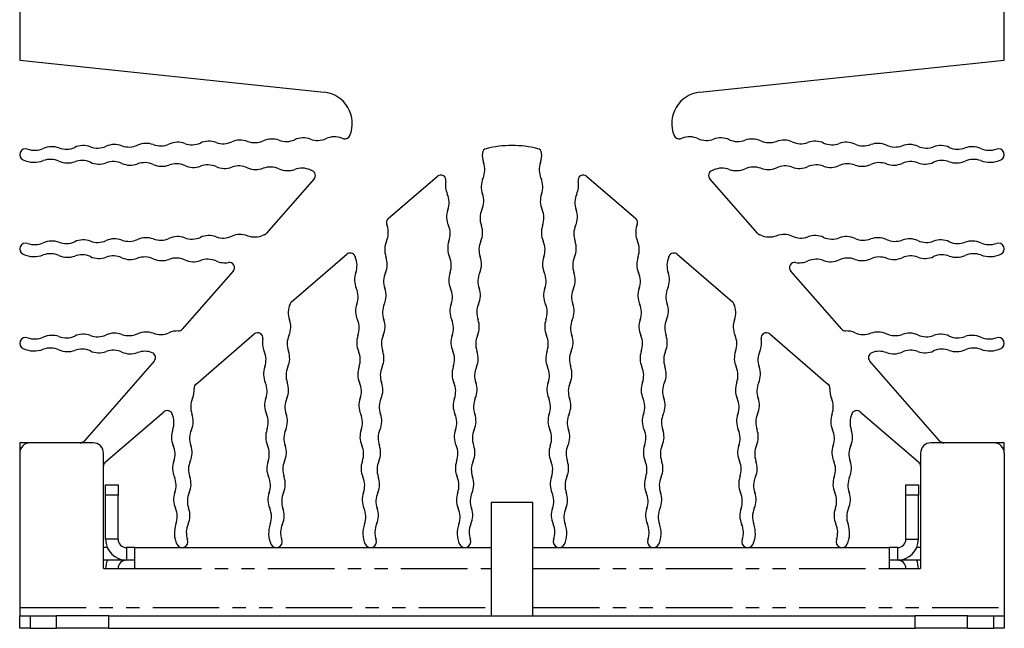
# Model space of a CAD drawing. Extents: x 31 to 367, y -51 to 345.
# Tile 1 of 11: x 63 to 157, y -51 to 7. Entities that reach past the tile are written whole.
import ezdxf

# ---------------------------------------------------------------- set-up
doc = ezdxf.new("R2010")
doc.units = 0
doc.linetypes.add('PHANTOM', pattern=[12.7, 6.35, -1.27, 1.27, -1.27, 1.27, -1.27])
doc.layers.get('0').update_dxf_attribs({"linetype": 'CONTINUOUS'})

msp = doc.modelspace()

# ---------------------------------------------------------------- linework, layer by layer
at = {"color": 7, "linetype": 'CONTINUOUS'}
for p, q in [((62.513, 8.929), (62.513, 3.429)), ((156.513, 3.429), (156.513, 8.929)), ((62.513, 3.429), (91.583, 0.374)), ((127.443, 0.374), (156.513, 3.429)), ((90.617, -7.898), (86.07, -13.077)), ((97.695, -11.68), (102.386, -7.643)), ((116.639, -7.643), (121.33, -11.68)), ((132.956, -13.077), (128.408, -7.898)), ((88.473, -19.616), (93.732, -15.09)), ((125.294, -15.09), (130.553, -19.616)), ((82.898, -16.689), (78.032, -22.231)), ((140.994, -22.231), (136.128, -16.689)), ((79.351, -27.465), (84.899, -22.691)), ((134.127, -22.691), (139.674, -27.465)), ((75.361, -25.271), (68.662, -32.901)), ((150.363, -32.901), (143.664, -25.271)), ((70.687, -34.921), (76.27, -30.116)), ((142.755, -30.116), (148.339, -34.921)), ((63.513, -33.071), (62.513, -33.071)), ((62.513, -33.071), (62.513, -34.071)), ((69.513, -33.071), (63.513, -33.071)), ((155.513, -33.071), (149.513, -33.071)), ((156.513, -33.071), (155.513, -33.071)), ((156.513, -34.071), (156.513, -33.071)), ((62.513, -34.071), (62.513, -48.771)), ((70.513, -45.071), (70.513, -34.071)), ((148.513, -34.071), (148.513, -45.071)), ((156.513, -34.071), (156.513, -48.771)), ((70.713, -37.071), (71.913, -37.071)), ((70.713, -38.071), (70.713, -37.071)), ((71.913, -37.071), (71.913, -38.071)), ((147.113, -37.071), (148.313, -37.071)), ((147.113, -38.071), (147.113, -37.071)), ((148.313, -37.071), (148.313, -38.071)), ((70.713, -42.271), (70.713, -38.071)), ((71.913, -42.271), (71.913, -38.071)), ((147.113, -42.271), (147.113, -38.071)), ((148.313, -42.271), (148.313, -38.071)), ((107.513, -38.771), (107.513, -49.571)), ((109.513, -38.771), (107.513, -38.771)), ((111.513, -38.771), (109.513, -38.771)), ((111.513, -49.571), (111.513, -38.771)), ((70.88, -43.071), (70.513, -43.071)), ((73.513, -43.071), (72.713, -43.071)), ((73.513, -45.071), (73.513, -43.071)), ((73.513, -43.071), (107.513, -43.071)), ((73.513, -43.071), (76.682, -43.071)), ((111.513, -43.071), (145.513, -43.071)), ((142.344, -43.071), (145.513, -43.071)), ((145.513, -43.071), (145.513, -45.071)), ((146.313, -43.071), (145.513, -43.071)), ((148.513, -43.071), (148.146, -43.071)), ((72.713, -44.271), (70.513, -44.271)), ((70.513, -45.071), (73.513, -45.071)), ((73.513, -44.271), (72.713, -44.271)), ((146.313, -44.271), (145.513, -44.271)), ((145.513, -45.071), (148.513, -45.071)), ((148.513, -44.271), (146.313, -44.271)), ((62.513, -48.771), (62.513, -49.571)), ((156.513, -48.771), (156.513, -49.571)), ((62.513, -50.771), (62.513, -49.571)), ((62.513, -49.571), (63.513, -49.571)), ((63.513, -49.571), (66.013, -49.571)), ((66.013, -50.771), (66.013, -49.571)), ((71.013, -49.571), (66.013, -49.571)), ((71.013, -50.771), (71.013, -49.571)), ((71.013, -49.571), (148.013, -49.571)), ((148.013, -50.771), (148.013, -49.571)), ((153.013, -49.571), (148.013, -49.571)), ((153.013, -49.571), (155.513, -49.571)), ((153.013, -50.771), (153.013, -49.571)), ((155.513, -49.571), (156.513, -49.571)), ((156.513, -49.571), (156.513, -50.771)), ((63.513, -50.771), (62.513, -50.771)), ((63.513, -50.771), (66.013, -50.771)), ((71.013, -50.771), (66.013, -50.771)), ((71.013, -50.771), (148.013, -50.771)), ((153.013, -50.771), (148.013, -50.771)), ((153.013, -50.771), (155.513, -50.771)), ((156.513, -50.771), (155.513, -50.771))]:
    msp.add_line(p, q, dxfattribs=at)
at = {"color": 7, "linetype": 'PHANTOM'}
for p, q in [((71.913, -38.071), (70.713, -38.071)), ((148.313, -38.071), (147.113, -38.071)), ((71.913, -42.271), (70.713, -42.271)), ((147.113, -42.271), (148.313, -42.271)), ((72.713, -43.071), (72.713, -44.271)), ((146.313, -43.071), (146.313, -44.271)), ((73.513, -45.071), (107.513, -45.071)), ((111.513, -45.071), (145.513, -45.071)), ((62.513, -48.771), (107.513, -48.771)), ((111.513, -48.771), (156.513, -48.771)), ((63.513, -49.571), (63.513, -50.771)), ((155.513, -50.771), (155.513, -49.571))]:
    msp.add_line(p, q, dxfattribs=at)
at = {"color": 7, "linetype": 'CONTINUOUS'}
for centre, radius, start, end in [((91.269, -2.61), 3, 337.39125, 84), ((127.756, -2.61), 3, 96, 202.60875), ((71.579, -6.609), 2, 69.96156, 114.03844), ((72.95, -2.851), 2, 249.96156, 294.03844), ((74.579, -6.504), 2, 69.96156, 114.03844), ((75.95, -2.746), 2, 249.96156, 294.03844), ((77.579, -6.399), 2, 69.96156, 114.03844), ((78.95, -2.642), 2, 249.96156, 294.03844), ((80.579, -6.295), 2, 69.96156, 114.03844), ((81.95, -2.537), 2, 249.96156, 294.03844), ((83.579, -6.19), 2, 69.96156, 114.03844), ((84.95, -2.432), 2, 249.96156, 294.03844), ((86.579, -6.085), 2, 69.96156, 114.03844), ((87.95, -2.327), 2, 249.96156, 294.03844), ((89.579, -5.98), 2, 69.96156, 114.03844), ((90.95, -2.223), 2, 249.96156, 294.03844), ((92.579, -5.876), 2, 69.96156, 114.03844), ((93.95, -2.118), 2, 249.96156, 255.5962), ((93.577, -3.571), 0.5, 255.5962, 337.39125), ((125.448, -3.571), 0.5, 202.60875, 284.4038), ((125.075, -2.118), 2, 284.4038, 290.03844), ((126.446, -5.876), 2, 65.96156, 110.03844), ((128.075, -2.223), 2, 245.96156, 290.03844), ((129.446, -5.98), 2, 65.96156, 110.03844), ((131.075, -2.327), 2, 245.96156, 290.03844), ((132.446, -6.085), 2, 65.96156, 110.03844), ((134.075, -2.432), 2, 245.96156, 290.03844), ((135.446, -6.19), 2, 65.96156, 110.03844), ((137.075, -2.537), 2, 245.96156, 290.03844), ((138.446, -6.295), 2, 65.96156, 110.03844), ((140.075, -2.642), 2, 245.96156, 290.03844), ((141.446, -6.399), 2, 65.96156, 110.03844), ((143.075, -2.746), 2, 245.96156, 290.03844), ((144.446, -6.504), 2, 65.96156, 110.03844), ((146.075, -2.851), 2, 245.96156, 290.03844), ((147.446, -6.609), 2, 65.96156, 110.03844), ((63.073, -5.571), 0.56, 69.96156, 245.96156), ((63.95, -3.165), 2, 249.96156, 294.03844), ((65.579, -6.818), 2, 69.96156, 114.03844), ((66.95, -3.061), 2, 249.96156, 294.03844), ((68.579, -6.714), 2, 69.96156, 114.03844), ((69.95, -2.956), 2, 249.96156, 294.03844), ((108.674, -5.656), 2, 173.7804, 200.02431), ((107.183, -5.493), 0.5, 104.19388, 173.7804), ((109.513, -14.703), 10, 75.80612, 104.19388), ((111.842, -5.493), 0.5, 6.2196, 75.80612), ((110.351, -5.656), 2, 339.97569, 6.2196), ((149.075, -2.956), 2, 245.96156, 290.03844), ((150.446, -6.714), 2, 65.96156, 110.03844), ((152.075, -3.061), 2, 245.96156, 290.03844), ((153.446, -6.818), 2, 65.96156, 110.03844), ((155.075, -3.165), 2, 245.96156, 290.03844), ((155.952, -5.571), 0.56, 294.03844, 110.03844), ((63.888, -3.744), 2.56, 245.96156, 290.03844), ((65.45, -8.028), 2, 65.96156, 110.03844), ((67.079, -4.375), 2, 245.96156, 290.03844), ((68.45, -8.133), 2, 65.96156, 110.03844), ((70.079, -4.48), 2, 245.96156, 290.03844), ((71.45, -8.238), 2, 65.96156, 110.03844), ((73.079, -4.585), 2, 245.96156, 290.03844), ((74.45, -8.342), 2, 65.96156, 110.03844), ((76.079, -4.689), 2, 245.96156, 290.03844), ((77.45, -8.447), 2, 65.96156, 110.03844), ((80.45, -8.552), 2, 65.96156, 110.03844), ((104.916, -7.025), 2, 335.97569, 20.02431), ((114.109, -7.025), 2, 159.97569, 204.02431), ((138.575, -8.552), 2, 69.96156, 114.03844), ((141.575, -8.447), 2, 69.96156, 114.03844), ((142.946, -4.689), 2, 249.96156, 294.03844), ((144.575, -8.342), 2, 69.96156, 114.03844), ((145.946, -4.585), 2, 249.96156, 294.03844), ((147.575, -8.238), 2, 69.96156, 114.03844), ((148.946, -4.48), 2, 249.96156, 294.03844), ((150.575, -8.133), 2, 69.96156, 114.03844), ((151.946, -4.375), 2, 249.96156, 294.03844), ((153.575, -8.028), 2, 69.96156, 114.03844), ((155.138, -3.744), 2.56, 249.96156, 294.03844), ((79.079, -4.794), 2, 245.96156, 290.03844), ((82.079, -4.899), 2, 245.96156, 290.03844), ((83.45, -8.657), 2, 65.96156, 110.03844), ((85.079, -5.004), 2, 245.96156, 290.03844), ((86.45, -8.761), 2, 65.96156, 110.03844), ((88.079, -5.108), 2, 245.96156, 290.03844), ((89.45, -8.866), 2, 65.96156, 110.03844), ((91.079, -5.213), 2, 245.96156, 250.4154), ((90.241, -7.569), 0.5, 318.7125, 70.4154), ((128.784, -7.569), 0.5, 109.5846, 221.2875), ((127.946, -5.213), 2, 289.5846, 294.03844), ((129.575, -8.866), 2, 69.96156, 114.03844), ((130.946, -5.108), 2, 249.96156, 294.03844), ((132.575, -8.761), 2, 69.96156, 114.03844), ((133.946, -5.004), 2, 249.96156, 294.03844), ((135.575, -8.657), 2, 69.96156, 114.03844), ((136.946, -4.899), 2, 249.96156, 294.03844), ((139.946, -4.794), 2, 249.96156, 294.03844), ((102.713, -8.022), 0.5, 348.39743, 130.7125), ((105.161, -8.525), 2, 168.39743, 204.02431), ((108.57, -8.654), 2, 155.97569, 200.02431), ((110.456, -8.654), 2, 339.97569, 24.02431), ((113.864, -8.525), 2, 335.97569, 11.60257), ((116.313, -8.022), 0.5, 49.2875, 191.60257), ((101.508, -10.153), 2, 339.97569, 24.02431), ((104.812, -10.024), 2, 335.97569, 20.02431), ((114.214, -10.024), 2, 159.97569, 204.02431), ((117.517, -10.153), 2, 155.97569, 200.02431), ((105.266, -11.523), 2, 159.97569, 204.02431), ((108.465, -11.652), 2, 155.97569, 200.02431), ((110.56, -11.652), 2, 339.97569, 24.02431), ((113.759, -11.523), 2, 335.97569, 20.02431), ((98.021, -12.059), 0.5, 130.7125, 195.72865), ((99.465, -11.652), 2, 195.72865, 200.02431), ((121.004, -12.059), 0.5, 344.27135, 49.2875), ((119.56, -11.652), 2, 339.97569, 344.27135), ((85.694, -12.747), 0.5, 290.74749, 318.7125), ((95.707, -13.022), 2, 335.97569, 20.02431), ((101.613, -13.151), 2, 339.97569, 24.02431), ((104.707, -13.022), 2, 335.97569, 20.02431), ((114.319, -13.022), 2, 159.97569, 204.02431), ((117.413, -13.151), 2, 155.97569, 200.02431), ((123.319, -13.022), 2, 159.97569, 204.02431), ((133.331, -12.747), 0.5, 221.2875, 249.25251), ((63.073, -14.571), 0.56, 69.96156, 245.96156), ((63.95, -12.165), 2, 249.96156, 294.03844), ((65.579, -15.818), 2, 69.96156, 114.03844), ((66.95, -12.061), 2, 249.96156, 294.03844), ((68.579, -15.714), 2, 69.96156, 114.03844), ((69.95, -11.956), 2, 249.96156, 294.03844), ((71.579, -15.609), 2, 69.96156, 114.03844), ((72.95, -11.851), 2, 249.96156, 294.03844), ((74.579, -15.504), 2, 69.96156, 114.03844), ((75.95, -11.746), 2, 249.96156, 294.03844), ((77.579, -15.399), 2, 69.96156, 114.03844), ((78.95, -11.642), 2, 249.96156, 294.03844), ((80.579, -15.295), 2, 69.96156, 114.03844), ((81.95, -11.537), 2, 249.96156, 294.03844), ((83.579, -15.19), 2, 69.96156, 114.03844), ((84.95, -11.432), 2, 249.96156, 294.03844), ((86.579, -15.085), 2, 110.74749, 114.03844), ((99.36, -14.65), 2, 155.97569, 200.02431), ((105.371, -14.521), 2, 159.97569, 204.02431), ((108.36, -14.65), 2, 155.97569, 200.02431), ((110.665, -14.65), 2, 339.97569, 24.02431), ((113.654, -14.521), 2, 335.97569, 20.02431), ((119.665, -14.65), 2, 339.97569, 24.02431), ((132.446, -15.085), 2, 65.96156, 69.25251), ((134.075, -11.432), 2, 245.96156, 290.03844), ((135.446, -15.19), 2, 65.96156, 110.03844), ((137.075, -11.537), 2, 245.96156, 290.03844), ((138.446, -15.295), 2, 65.96156, 110.03844), ((140.075, -11.642), 2, 245.96156, 290.03844), ((141.446, -15.399), 2, 65.96156, 110.03844), ((143.075, -11.746), 2, 245.96156, 290.03844), ((144.446, -15.504), 2, 65.96156, 110.03844), ((146.075, -11.851), 2, 245.96156, 290.03844), ((147.446, -15.609), 2, 65.96156, 110.03844), ((149.075, -11.956), 2, 245.96156, 290.03844), ((150.446, -15.714), 2, 65.96156, 110.03844), ((152.075, -12.061), 2, 245.96156, 290.03844), ((153.446, -15.818), 2, 65.96156, 110.03844), ((155.075, -12.165), 2, 245.96156, 290.03844), ((155.952, -14.571), 0.56, 294.03844, 110.03844), ((65.45, -17.028), 2, 65.96156, 110.03844), ((94.058, -15.469), 0.5, 22.29493, 130.7125), ((124.968, -15.469), 0.5, 49.2875, 157.70507), ((153.575, -17.028), 2, 69.96156, 114.03844), ((63.888, -12.744), 2.56, 245.96156, 290.03844), ((67.079, -13.375), 2, 245.96156, 290.03844), ((68.45, -17.133), 2, 65.96156, 110.03844), ((70.079, -13.48), 2, 245.96156, 290.03844), ((71.45, -17.238), 2, 65.96156, 110.03844), ((73.079, -13.585), 2, 245.96156, 290.03844), ((74.45, -17.342), 2, 65.96156, 110.03844), ((76.079, -13.689), 2, 245.96156, 290.03844), ((77.45, -17.447), 2, 65.96156, 110.03844), ((79.079, -13.794), 2, 245.96156, 290.03844), ((80.45, -17.552), 2, 65.96156, 110.03844), ((82.079, -13.899), 2, 245.96156, 280.19321), ((82.522, -16.359), 0.5, 318.7125, 100.19321), ((96.371, -14.521), 2, 202.29493, 204.02431), ((92.717, -16.149), 2, 339.97569, 24.02431), ((95.602, -16.02), 2, 335.97569, 20.02431), ((101.717, -16.149), 2, 339.97569, 24.02431), ((104.602, -16.02), 2, 335.97569, 20.02431), ((114.423, -16.02), 2, 159.97569, 204.02431), ((117.308, -16.149), 2, 155.97569, 200.02431), ((123.423, -16.02), 2, 159.97569, 204.02431), ((126.308, -16.149), 2, 155.97569, 200.02431), ((122.654, -14.521), 2, 335.97569, 337.70507), ((136.503, -16.359), 0.5, 79.80679, 221.2875), ((136.946, -13.899), 2, 259.80679, 294.03844), ((138.575, -17.552), 2, 69.96156, 114.03844), ((139.946, -13.794), 2, 249.96156, 294.03844), ((141.575, -17.447), 2, 69.96156, 114.03844), ((142.946, -13.689), 2, 249.96156, 294.03844), ((144.575, -17.342), 2, 69.96156, 114.03844), ((145.946, -13.585), 2, 249.96156, 294.03844), ((147.575, -17.238), 2, 69.96156, 114.03844), ((148.946, -13.48), 2, 249.96156, 294.03844), ((150.575, -17.133), 2, 69.96156, 114.03844), ((151.946, -13.375), 2, 249.96156, 294.03844), ((155.138, -12.744), 2.56, 249.96156, 294.03844), ((96.476, -17.519), 2, 159.97569, 204.02431), ((99.256, -17.648), 2, 155.97569, 200.02431), ((105.476, -17.519), 2, 159.97569, 204.02431), ((108.256, -17.648), 2, 155.97569, 200.02431), ((110.77, -17.648), 2, 339.97569, 24.02431), ((113.55, -17.519), 2, 335.97569, 20.02431), ((119.77, -17.648), 2, 339.97569, 24.02431), ((122.55, -17.519), 2, 335.97569, 20.02431), ((92.822, -19.148), 2, 339.97569, 24.02431), ((95.497, -19.018), 2, 335.97569, 20.02431), ((101.822, -19.148), 2, 339.97569, 24.02431), ((104.497, -19.018), 2, 335.97569, 20.02431), ((114.528, -19.018), 2, 159.97569, 204.02431), ((117.203, -19.148), 2, 155.97569, 200.02431), ((123.528, -19.018), 2, 159.97569, 204.02431), ((126.203, -19.148), 2, 155.97569, 200.02431), ((88.799, -19.995), 0.5, 130.7125, 157.00513), ((130.227, -19.995), 0.5, 22.99487, 49.2875), ((90.151, -20.647), 2, 155.97569, 200.02431), ((86.497, -19.018), 2, 335.97569, 337.00513), ((96.58, -20.517), 2, 159.97569, 204.02431), ((99.151, -20.647), 2, 155.97569, 200.02431), ((105.58, -20.517), 2, 159.97569, 204.02431), ((108.151, -20.647), 2, 155.97569, 200.02431), ((110.874, -20.647), 2, 339.97569, 24.02431), ((113.445, -20.517), 2, 335.97569, 20.02431), ((119.874, -20.647), 2, 339.97569, 24.02431), ((122.445, -20.517), 2, 335.97569, 20.02431), ((132.528, -19.018), 2, 202.99487, 204.02431), ((128.874, -20.647), 2, 339.97569, 24.02431), ((86.393, -22.016), 2, 335.97569, 20.02431), ((92.927, -22.146), 2, 339.97569, 24.02431), ((95.393, -22.016), 2, 335.97569, 20.02431), ((101.927, -22.146), 2, 339.97569, 24.02431), ((104.393, -22.016), 2, 335.97569, 20.02431), ((114.633, -22.016), 2, 159.97569, 204.02431), ((117.099, -22.146), 2, 155.97569, 200.02431), ((123.633, -22.016), 2, 159.97569, 204.02431), ((126.099, -22.146), 2, 155.97569, 200.02431), ((132.633, -22.016), 2, 159.97569, 204.02431), ((74.579, -24.504), 2, 69.96156, 114.03844), ((77.579, -24.399), 2, 88.2462, 114.03844), ((77.656, -21.901), 0.5, 268.2462, 318.7125), ((141.369, -21.901), 0.5, 221.2875, 271.7538), ((141.446, -24.399), 2, 65.96156, 91.7538), ((144.446, -24.504), 2, 65.96156, 110.03844), ((63.073, -23.571), 0.56, 69.96156, 245.96156), ((63.95, -21.165), 2, 249.96156, 294.03844), ((65.579, -24.818), 2, 69.96156, 114.03844), ((66.95, -21.061), 2, 249.96156, 294.03844), ((68.579, -24.714), 2, 69.96156, 114.03844), ((69.95, -20.956), 2, 249.96156, 294.03844), ((71.579, -24.609), 2, 69.96156, 114.03844), ((72.95, -20.851), 2, 249.96156, 294.03844), ((75.95, -20.746), 2, 249.96156, 294.03844), ((85.225, -23.07), 0.5, 349.73957, 130.7125), ((87.685, -23.515), 2, 169.73957, 204.02431), ((90.046, -23.645), 2, 155.97569, 200.02431), ((96.685, -23.515), 2, 159.97569, 204.02431), ((99.046, -23.645), 2, 155.97569, 200.02431), ((105.685, -23.515), 2, 159.97569, 204.02431), ((108.046, -23.645), 2, 155.97569, 200.02431), ((110.979, -23.645), 2, 339.97569, 24.02431), ((113.34, -23.515), 2, 335.97569, 20.02431), ((119.979, -23.645), 2, 339.97569, 24.02431), ((122.34, -23.515), 2, 335.97569, 20.02431), ((128.979, -23.645), 2, 339.97569, 24.02431), ((131.34, -23.515), 2, 335.97569, 10.26043), ((133.8, -23.07), 0.5, 49.2875, 190.26043), ((143.075, -20.746), 2, 245.96156, 290.03844), ((146.075, -20.851), 2, 245.96156, 290.03844), ((147.446, -24.609), 2, 65.96156, 110.03844), ((149.075, -20.956), 2, 245.96156, 290.03844), ((150.446, -24.714), 2, 65.96156, 110.03844), ((152.075, -21.061), 2, 245.96156, 290.03844), ((153.446, -24.818), 2, 65.96156, 110.03844), ((155.075, -21.165), 2, 245.96156, 290.03844), ((155.952, -23.571), 0.56, 294.03844, 110.03844), ((63.888, -21.744), 2.56, 245.96156, 290.03844), ((65.45, -26.028), 2, 65.96156, 110.03844), ((67.079, -22.375), 2, 245.96156, 290.03844), ((68.45, -26.133), 2, 65.96156, 110.03844), ((70.079, -22.48), 2, 245.96156, 290.03844), ((71.45, -26.238), 2, 65.96156, 110.03844), ((73.079, -22.585), 2, 245.96156, 290.03844), ((74.45, -26.342), 2, 69.07532, 110.03844), ((84.031, -25.144), 2, 339.97569, 24.02431), ((86.288, -25.014), 2, 335.97569, 20.02431), ((93.031, -25.144), 2, 339.97569, 24.02431), ((95.288, -25.014), 2, 335.97569, 20.02431), ((102.031, -25.144), 2, 339.97569, 24.02431), ((104.288, -25.014), 2, 335.97569, 20.02431), ((114.737, -25.014), 2, 159.97569, 204.02431), ((116.994, -25.144), 2, 155.97569, 200.02431), ((123.737, -25.014), 2, 159.97569, 204.02431), ((125.994, -25.144), 2, 155.97569, 200.02431), ((132.737, -25.014), 2, 159.97569, 204.02431), ((134.994, -25.144), 2, 155.97569, 200.02431), ((144.575, -26.342), 2, 69.96156, 110.92468), ((145.946, -22.585), 2, 249.96156, 294.03844), ((147.575, -26.238), 2, 69.96156, 114.03844), ((148.946, -22.48), 2, 249.96156, 294.03844), ((150.575, -26.133), 2, 69.96156, 114.03844), ((151.946, -22.375), 2, 249.96156, 294.03844), ((153.575, -26.028), 2, 69.96156, 114.03844), ((155.138, -21.744), 2.56, 249.96156, 294.03844), ((74.986, -24.941), 0.5, 318.7125, 69.07532), ((144.04, -24.941), 0.5, 110.92468, 221.2875), ((87.79, -26.514), 2, 159.97569, 204.02431), ((89.941, -26.643), 2, 155.97569, 200.02431), ((96.79, -26.514), 2, 159.97569, 204.02431), ((98.941, -26.643), 2, 155.97569, 200.02431), ((105.79, -26.514), 2, 159.97569, 204.02431), ((107.941, -26.643), 2, 155.97569, 200.02431), ((111.084, -26.643), 2, 339.97569, 24.02431), ((113.236, -26.514), 2, 335.97569, 20.02431), ((120.084, -26.643), 2, 339.97569, 24.02431), ((122.236, -26.514), 2, 335.97569, 20.02431), ((129.084, -26.643), 2, 339.97569, 24.02431), ((131.236, -26.514), 2, 335.97569, 20.02431), ((77.183, -28.013), 2, 335.97569, 3.87601), ((79.678, -27.844), 0.5, 130.7125, 183.87601), ((84.136, -28.142), 2, 339.97569, 24.02431), ((86.183, -28.013), 2, 335.97569, 20.02431), ((93.136, -28.142), 2, 339.97569, 24.02431), ((95.183, -28.013), 2, 335.97569, 20.02431), ((102.136, -28.142), 2, 339.97569, 24.02431), ((104.183, -28.013), 2, 335.97569, 20.02431), ((114.842, -28.013), 2, 159.97569, 204.02431), ((116.889, -28.142), 2, 155.97569, 200.02431), ((123.842, -28.013), 2, 159.97569, 204.02431), ((125.889, -28.142), 2, 155.97569, 200.02431), ((132.842, -28.013), 2, 159.97569, 204.02431), ((134.889, -28.142), 2, 155.97569, 200.02431), ((139.348, -27.844), 0.5, 356.12399, 49.2875), ((141.842, -28.013), 2, 176.12399, 204.02431), ((80.837, -29.641), 2, 155.97569, 200.02431), ((87.894, -29.512), 2, 159.97569, 204.02431), ((89.837, -29.641), 2, 155.97569, 200.02431), ((96.894, -29.512), 2, 159.97569, 204.02431), ((98.837, -29.641), 2, 155.97569, 200.02431), ((105.894, -29.512), 2, 159.97569, 204.02431), ((107.837, -29.641), 2, 155.97569, 200.02431), ((111.189, -29.641), 2, 339.97569, 24.02431), ((113.131, -29.512), 2, 335.97569, 20.02431), ((120.189, -29.641), 2, 339.97569, 24.02431), ((122.131, -29.512), 2, 335.97569, 20.02431), ((129.189, -29.641), 2, 339.97569, 24.02431), ((131.131, -29.512), 2, 335.97569, 20.02431), ((138.189, -29.641), 2, 339.97569, 24.02431), ((76.596, -30.495), 0.5, 23.17053, 130.7125), ((142.429, -30.495), 0.5, 49.2875, 156.82947), ((78.894, -29.512), 2, 203.17053, 204.02431), ((75.241, -31.14), 2, 339.97569, 24.02431), ((77.079, -31.011), 2, 335.97569, 20.02431), ((84.241, -31.14), 2, 339.97569, 24.02431), ((86.079, -31.011), 2, 335.97569, 20.02431), ((93.241, -31.14), 2, 339.97569, 24.02431), ((95.079, -31.011), 2, 335.97569, 20.02431), ((102.241, -31.14), 2, 339.97569, 24.02431), ((104.079, -31.011), 2, 335.97569, 20.02431), ((114.947, -31.011), 2, 159.97569, 204.02431), ((116.784, -31.14), 2, 155.97569, 200.02431), ((123.947, -31.011), 2, 159.97569, 204.02431), ((125.784, -31.14), 2, 155.97569, 200.02431), ((132.947, -31.011), 2, 159.97569, 204.02431), ((134.784, -31.14), 2, 155.97569, 200.02431), ((141.947, -31.011), 2, 159.97569, 204.02431), ((143.784, -31.14), 2, 155.97569, 200.02431), ((140.131, -29.512), 2, 335.97569, 336.82947), ((78.999, -32.51), 2, 159.97569, 204.02431), ((80.732, -32.639), 2, 155.97569, 200.02431), ((87.999, -32.51), 2, 159.97569, 204.02431), ((89.732, -32.639), 2, 155.97569, 200.02431), ((96.999, -32.51), 2, 159.97569, 204.02431), ((98.732, -32.639), 2, 155.97569, 200.02431), ((105.999, -32.51), 2, 159.97569, 204.02431), ((107.732, -32.639), 2, 155.97569, 200.02431), ((111.293, -32.639), 2, 339.97569, 24.02431), ((113.026, -32.51), 2, 335.97569, 20.02431), ((120.293, -32.639), 2, 339.97569, 24.02431), ((122.026, -32.51), 2, 335.97569, 20.02431), ((129.293, -32.639), 2, 339.97569, 24.02431), ((131.026, -32.51), 2, 335.97569, 20.02431), ((138.293, -32.639), 2, 339.97569, 24.02431), ((140.026, -32.51), 2, 335.97569, 20.02431), ((63.513, -34.071), 1, 90, 180), ((68.286, -32.571), 0.5, 270, 318.7125), ((69.513, -34.071), 1, 0, 90), ((75.346, -34.138), 2, 339.97569, 24.02431), ((76.974, -34.009), 2, 335.97569, 20.02431), ((84.346, -34.138), 2, 339.97569, 24.02431), ((85.974, -34.009), 2, 335.97569, 20.02431), ((93.346, -34.138), 2, 339.97569, 24.02431), ((94.974, -34.009), 2, 335.97569, 20.02431), ((102.346, -34.138), 2, 339.97569, 24.02431), ((103.974, -34.009), 2, 335.97569, 20.02431), ((115.051, -34.009), 2, 159.97569, 204.02431), ((116.68, -34.138), 2, 155.97569, 200.02431), ((124.051, -34.009), 2, 159.97569, 204.02431), ((125.68, -34.138), 2, 155.97569, 200.02431), ((133.051, -34.009), 2, 159.97569, 204.02431), ((134.68, -34.138), 2, 155.97569, 200.02431), ((142.051, -34.009), 2, 159.97569, 204.02431), ((143.68, -34.138), 2, 155.97569, 200.02431), ((149.513, -34.071), 1, 90, 180), ((150.739, -32.571), 0.5, 221.2875, 270), ((155.513, -34.071), 1, 360, 90), ((71.013, -35.3), 0.5, 130.7125, 180), ((79.104, -35.508), 2, 159.97569, 204.02431), ((80.627, -35.637), 2, 155.97569, 200.02431), ((88.104, -35.508), 2, 159.97569, 204.02431), ((89.627, -35.637), 2, 155.97569, 200.02431), ((97.104, -35.508), 2, 159.97569, 204.02431), ((98.627, -35.637), 2, 155.97569, 200.02431), ((106.104, -35.508), 2, 159.97569, 204.02431), ((107.627, -35.637), 2, 155.97569, 200.02431), ((111.398, -35.637), 2, 339.97569, 24.02431), ((112.922, -35.508), 2, 335.97569, 20.02431), ((120.398, -35.637), 2, 339.97569, 24.02431), ((121.922, -35.508), 2, 335.97569, 20.02431), ((129.398, -35.637), 2, 339.97569, 24.02431), ((130.922, -35.508), 2, 335.97569, 20.02431), ((138.398, -35.637), 2, 339.97569, 24.02431), ((139.922, -35.508), 2, 335.97569, 20.02431), ((148.013, -35.3), 0.5, 0, 49.2875), ((75.45, -37.137), 2, 339.97569, 24.02431), ((76.869, -37.007), 2, 335.97569, 20.02431), ((84.45, -37.137), 2, 339.97569, 24.02431), ((85.869, -37.007), 2, 335.97569, 20.02431), ((93.45, -37.137), 2, 339.97569, 24.02431), ((94.869, -37.007), 2, 335.97569, 20.02431), ((102.45, -37.137), 2, 339.97569, 24.02431), ((103.869, -37.007), 2, 335.97569, 20.02431), ((115.156, -37.007), 2, 159.97569, 204.02431), ((116.575, -37.137), 2, 155.97569, 200.02431), ((124.156, -37.007), 2, 159.97569, 204.02431), ((125.575, -37.137), 2, 155.97569, 200.02431), ((133.156, -37.007), 2, 159.97569, 204.02431), ((134.575, -37.137), 2, 155.97569, 200.02431), ((142.156, -37.007), 2, 159.97569, 204.02431), ((143.575, -37.137), 2, 155.97569, 200.02431), ((79.208, -38.506), 2, 159.97569, 204.02431), ((80.523, -38.636), 2, 155.97569, 200.02431), ((88.208, -38.506), 2, 159.97569, 204.02431), ((89.523, -38.636), 2, 155.97569, 200.02431), ((97.208, -38.506), 2, 159.97569, 204.02431), ((98.523, -38.636), 2, 155.97569, 200.02431), ((106.208, -38.506), 2, 159.97569, 204.02431), ((107.523, -38.636), 2, 155.97569, 200.02431), ((111.503, -38.636), 2, 339.97569, 24.02431), ((112.817, -38.506), 2, 335.97569, 20.02431), ((120.503, -38.636), 2, 339.97569, 24.02431), ((121.817, -38.506), 2, 335.97569, 20.02431), ((129.503, -38.636), 2, 339.97569, 24.02431), ((130.817, -38.506), 2, 335.97569, 20.02431), ((138.503, -38.636), 2, 339.97569, 24.02431), ((139.817, -38.506), 2, 335.97569, 20.02431), ((75.555, -40.135), 2, 339.97569, 24.02431), ((76.765, -40.005), 2, 335.97569, 20.02431), ((84.555, -40.135), 2, 339.97569, 24.02431), ((85.765, -40.005), 2, 335.97569, 20.02431), ((93.555, -40.135), 2, 339.97569, 24.02431), ((94.765, -40.005), 2, 335.97569, 20.02431), ((102.555, -40.135), 2, 339.97569, 24.02431), ((103.765, -40.005), 2, 335.97569, 20.02431), ((115.261, -40.005), 2, 159.97569, 204.02431), ((116.47, -40.135), 2, 155.97569, 200.02431), ((124.261, -40.005), 2, 159.97569, 204.02431), ((125.47, -40.135), 2, 155.97569, 200.02431), ((133.261, -40.005), 2, 159.97569, 204.02431), ((134.47, -40.135), 2, 155.97569, 200.02431), ((142.261, -40.005), 2, 159.97569, 204.02431), ((143.47, -40.135), 2, 155.97569, 200.02431), ((79.839, -41.696), 2.56, 159.97569, 204.02431), ((80.418, -41.634), 2, 155.97569, 200.02431), ((88.839, -41.696), 2.56, 159.97569, 204.02431), ((89.418, -41.634), 2, 155.97569, 200.02431), ((97.839, -41.696), 2.56, 159.97569, 204.02431), ((98.418, -41.634), 2, 155.97569, 200.02431), ((106.839, -41.696), 2.56, 159.97569, 204.02431), ((107.418, -41.634), 2, 155.97569, 200.02431), ((111.607, -41.634), 2, 339.97569, 24.02431), ((112.186, -41.696), 2.56, 335.97569, 20.02431), ((120.607, -41.634), 2, 339.97569, 24.02431), ((121.186, -41.696), 2.56, 335.97569, 20.02431), ((129.607, -41.634), 2, 339.97569, 24.02431), ((130.186, -41.696), 2.56, 335.97569, 20.02431), ((138.607, -41.634), 2, 339.97569, 24.02431), ((139.186, -41.696), 2.56, 335.97569, 20.02431), ((72.713, -42.271), 2, 180, 270), ((72.713, -42.271), 0.8, 180, 270), ((146.313, -42.271), 2, 270, 0), ((146.313, -42.271), 0.8, 270, 0), ((78.013, -42.51), 0.56, 204.02431, 20.02431), ((87.013, -42.51), 0.56, 204.02431, 20.02431), ((96.013, -42.51), 0.56, 204.02431, 20.02431), ((105.013, -42.51), 0.56, 204.02431, 20.02431), ((114.013, -42.51), 0.56, 159.97569, 335.97569), ((123.013, -42.51), 0.56, 159.97569, 335.97569), ((132.013, -42.51), 0.56, 159.97569, 335.97569), ((141.013, -42.51), 0.56, 159.97569, 335.97569), ((72.713, -45.071), 2, 156.42182, 180), ((72.713, -45.071), 0.8, 90, 180), ((146.313, -45.071), 0.8, 360, 90), ((146.313, -45.071), 2, 0.01126, 23.57818)]:
    msp.add_arc(centre, radius, start, end, dxfattribs=at)

doc.saveas('drawing.dxf')
